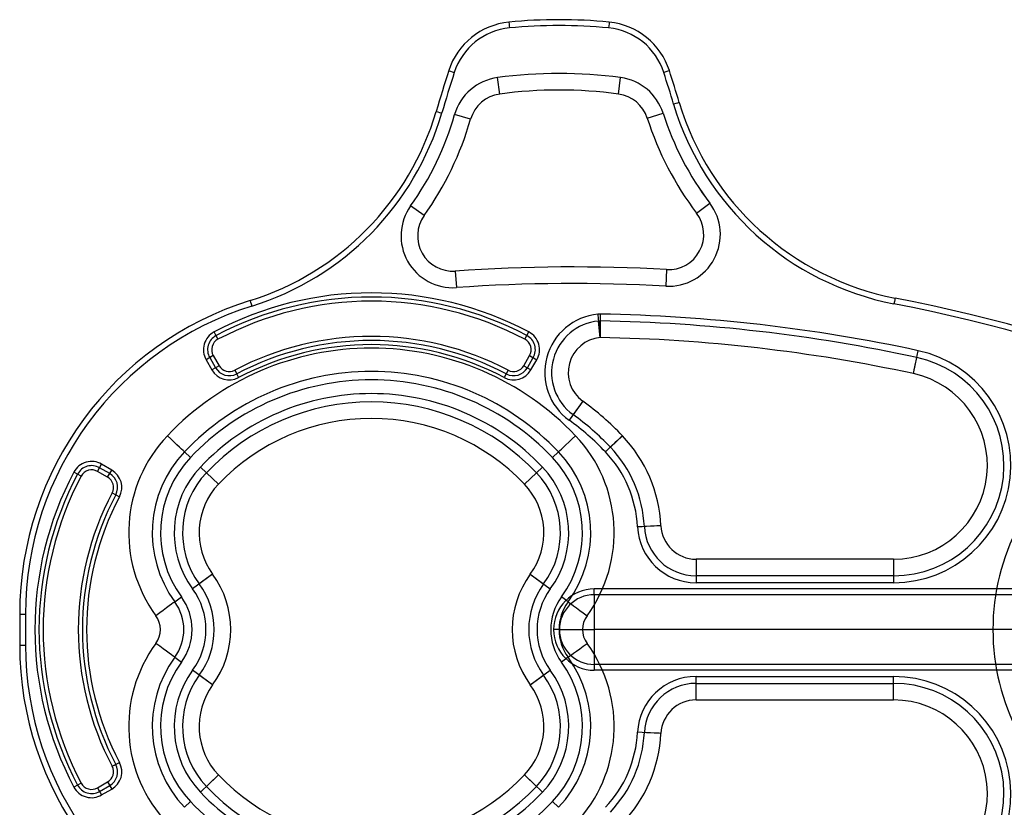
# Model space of a CAD drawing. Extents: x -3.8 to 12, y -6.5 to 6.5.
# Tile 2 of 3: x -3.8 to 6.7, y -1.9 to 6.5. Entities that reach past the tile are written whole.
import ezdxf

# ---------------------------------------------------------------- set-up
doc = ezdxf.new("R2010")
doc.units = 0

msp = doc.modelspace()

# ---------------------------------------------------------------- linework, layer by layer
at = {"layer": '1 SOLID MODEL EXTRACT', "color": 2, "linetype": 'CONTINUOUS'}
for p, q in [((1.464943, 6.473912, -0.5625), (1.464943, 6.473912, -1.1875)), ((2.534576, 6.473959, -0.5625), (2.534576, 6.473959, -1.1875)), ((0.824009, 5.957366, -0.5625), (0.824009, 5.957366, -1.1875)), ((1.366843, 5.707612, -1.073223), (1.34328, 5.882811, -1.25)), ((1.366843, 5.707612, -0.676777), (1.34328, 5.882811, -0.5)), ((2.633088, 5.707622, -1.073223), (2.656649, 5.882821, -1.25)), ((2.633088, 5.707622, -0.676777), (2.656649, 5.882821, -0.5)), ((3.175768, 5.956808, -0.5625), (3.175768, 5.956808, -1.1875)), ((1.366843, 5.707612, -0.676777), (1.366843, 5.707612, -1.073223)), ((2.633088, 5.707622, -0.676777), (2.633088, 5.707622, -1.073223)), ((3.281107, 5.617274, -0.5625), (3.281107, 5.617274, -1.1875)), ((0.690237, 5.523266, -0.5625), (0.690237, 5.523266, -1.1875)), ((1.056382, 5.439413, -1.073223), (0.886466, 5.488182, -1.25)), ((1.056382, 5.439413, -0.676777), (0.886466, 5.488182, -0.5)), ((2.940298, 5.450158, -1.073223), (3.10868, 5.503988, -1.25)), ((2.940298, 5.450158, -0.676777), (3.10868, 5.503988, -0.5)), ((1.056382, 5.439413, -0.676777), (1.056382, 5.439413, -1.073223)), ((2.940298, 5.450158, -0.676777), (2.940298, 5.450158, -1.073223)), ((0.561659, 4.412963, -1.073223), (0.417656, 4.515496, -1.25)), ((0.561659, 4.412963, -0.676777), (0.417656, 4.515496, -0.5)), ((3.466368, 4.437829, -1.073223), (3.607194, 4.544683, -1.25)), ((3.466368, 4.437829, -0.676777), (3.607194, 4.544683, -0.5)), ((0.561659, 4.412963, -0.676777), (0.561659, 4.412963, -1.073223)), ((3.466368, 4.437829, -0.676777), (3.466368, 4.437829, -1.073223)), ((0.893166, 3.821363, -1.073223), (0.905436, 3.645013, -1.25)), ((0.893166, 3.821363, -0.676777), (0.905436, 3.645013, -0.5)), ((0.893166, 3.821363, -0.676777), (0.893166, 3.821363, -1.073223)), ((3.146708, 3.836741, -1.073223), (3.136846, 3.66024, -1.25)), ((3.146708, 3.836741, -0.676777), (3.136846, 3.66024, -0.5)), ((3.146708, 3.836741, -0.676777), (3.146708, 3.836741, -1.073223)), ((-1.293346, 3.506899, -0.5625), (-1.293346, 3.506899, -1.1875)), ((5.581805, 3.533145, -0.5625), (5.581805, 3.533145, -1.1875)), ((2.420332, 3.28826, -0.5), (2.439918, 3.289013, -0.5)), ((2.436902, 3.112262, -0.676777), (2.420332, 3.28826, -0.5)), ((2.439918, 3.289013, -0.5), (2.436902, 3.112262, -0.676777)), ((-1.636537, 3.093824, -1.161612), (-1.677866, 3.171955, -1.25)), ((1.636537, 3.093824, -1.161612), (1.677866, 3.171955, -1.25)), ((-1.636537, 3.093824, -0.544194), (-1.657201, 3.13289, -0.5)), ((-1.636537, 3.093824, -0.544194), (-1.636537, 3.093824, -1.161612)), ((1.636537, 3.093824, -0.544194), (1.657201, 3.13289, -0.5)), ((1.636537, 3.093824, -0.544194), (1.636537, 3.093824, -1.161612)), ((2.436902, 3.112262, -0.676777), (2.436902, 3.112262, -1)), ((-1.686342, 2.92083, -1.161612), (-1.762889, 2.876636, -1.25)), ((-1.762889, 2.876636, -1.25), (-1.700344, 2.768306, -1.25)), ((-1.686342, 2.92083, -0.544194), (-1.724615, 2.898733, -0.5)), ((-1.724615, 2.898733, -0.5), (-1.662071, 2.790403, -0.5)), ((-1.686342, 2.92083, -1.161612), (-1.623798, 2.8125, -1.161612)), ((-1.686342, 2.92083, -0.544194), (-1.623798, 2.8125, -0.544194)), ((-1.686342, 2.92083, -0.544194), (-1.686342, 2.92083, -1.161612)), ((1.623798, 2.8125, -1.161612), (1.686342, 2.92083, -1.161612)), ((1.623798, 2.8125, -0.544194), (1.686342, 2.92083, -0.544194)), ((1.662071, 2.790403, -0.5), (1.724615, 2.898733, -0.5)), ((1.686342, 2.92083, -1.161612), (1.762889, 2.876636, -1.25)), ((1.686342, 2.92083, -0.544194), (1.724615, 2.898733, -0.5)), ((1.686342, 2.92083, -0.544194), (1.686342, 2.92083, -1.161612)), ((1.700344, 2.768306, -1.25), (1.762889, 2.876636, -1.25)), ((5.776972, 2.727552, -0.676777), (5.814217, 2.900361, -0.5)), ((-1.623798, 2.8125, -1.161612), (-1.700344, 2.768306, -1.25)), ((-1.623798, 2.8125, -0.544194), (-1.662071, 2.790403, -0.5)), ((-1.623798, 2.8125, -0.544194), (-1.623798, 2.8125, -1.161612)), ((-1.457254, 2.764423, -1.161612), (-1.416037, 2.686233, -1.25)), ((-1.457254, 2.764423, -0.544194), (-1.436646, 2.725328, -0.5)), ((-1.457254, 2.764423, -0.544194), (-1.457254, 2.764423, -1.161612)), ((1.457254, 2.764423, -1.161612), (1.416037, 2.686233, -1.25)), ((1.457254, 2.764423, -0.544194), (1.436646, 2.725328, -0.5)), ((1.457254, 2.764423, -0.544194), (1.457254, 2.764423, -1.161612)), ((1.623798, 2.8125, -1.161612), (1.700344, 2.768306, -1.25)), ((1.623798, 2.8125, -0.544194), (1.662071, 2.790403, -0.5)), ((1.623798, 2.8125, -0.544194), (1.623798, 2.8125, -1.161612)), ((5.776972, 2.727552, -0.676777), (5.776972, 2.727552, -1)), ((2.252934, 2.434589, -0.676777), (2.149641, 2.29113, -0.5)), ((2.252934, 2.434589, -0.676777), (2.252934, 2.434589, -1)), ((2.675, 2.066247, -0.676777), (2.546837, 1.944492, -0.5)), ((2.675, 2.066247, -0.676777), (2.675, 2.066247, -1)), ((-1.99375, 1.894059, -0.088388), (-1.929668, 1.833182)), ((-1.99375, 1.894059, -0.25), (-1.99375, 1.894059, -0.088388)), ((1.99375, 1.894059, -0.088388), (1.929668, 1.833182)), ((1.99375, 1.894059, -0.25), (1.99375, 1.894059, -0.088388)), ((-2.92083, 1.686342, -1.161612), (-2.876636, 1.762889, -1.25)), ((-2.92083, 1.686342, -0.544194), (-2.898733, 1.724615, -0.5)), ((-2.8125, 1.623798, -1.161612), (-2.92083, 1.686342, -1.161612)), ((-2.8125, 1.623798, -0.544194), (-2.92083, 1.686342, -0.544194)), ((-2.92083, 1.686342, -0.544194), (-2.92083, 1.686342, -1.161612)), ((-2.790403, 1.662071, -0.5), (-2.898733, 1.724615, -0.5)), ((-2.768306, 1.700344, -1.25), (-2.876636, 1.762889, -1.25)), ((-2.8125, 1.623798, -1.161612), (-2.768306, 1.700344, -1.25)), ((-1.63125, 1.549685, -0.984835), (-1.823495, 1.732317, -1.25)), ((1.63125, 1.549685, -0.984835), (1.823495, 1.732317, -1.25)), ((-3.093824, 1.636537, -1.161612), (-3.171955, 1.677866, -1.25)), ((-3.093824, 1.636537, -0.544194), (-3.13289, 1.657201, -0.5)), ((-3.093824, 1.636537, -0.544194), (-3.093824, 1.636537, -1.161612)), ((-2.8125, 1.623798, -0.544194), (-2.790403, 1.662071, -0.5)), ((-2.8125, 1.623798, -0.544194), (-2.8125, 1.623798, -1.161612)), ((-1.63125, 1.549685, -0.176777), (-1.759413, 1.67144)), ((1.63125, 1.549685, -0.176777), (1.759413, 1.67144)), ((-1.63125, 1.549685, -0.5), (-1.63125, 1.549685, -0.984835)), ((-1.63125, 1.549685, -0.5), (-1.63125, 1.549685, -0.176777)), ((1.63125, 1.549685, -0.5), (1.63125, 1.549685, -0.984835)), ((1.63125, 1.549685, -0.5), (1.63125, 1.549685, -0.176777)), ((-2.764423, 1.457254, -1.161612), (-2.686233, 1.416037, -1.25)), ((-2.764423, 1.457254, -0.544194), (-2.725328, 1.436646, -0.5)), ((-2.764423, 1.457254, -0.544194), (-2.764423, 1.457254, -1.161612)), ((3.085698, 1.106625, -0.676777), (2.909134, 1.097962, -0.5)), ((3.085698, 1.106625, -0.676777), (3.085698, 1.106625, -1)), ((5.566279, 0.75, -1), (3.460248, 0.75, -1)), ((3.460248, 0.75, -0.676777), (3.460248, 0.573223, -0.5)), ((3.460248, 0.75, -0.676777), (3.460248, 0.75, -1)), ((5.566279, 0.75, -0.676777), (3.460248, 0.75, -0.676777)), ((5.566279, 0.75, -0.676777), (5.566279, 0.573223, -0.5)), ((5.566279, 0.75, -0.676777), (5.566279, 0.75, -1)), ((-1.692857, 0.590356, -0.984835), (-1.906883, 0.433814, -1.25)), ((-1.692857, 0.590356, -0.176777), (-1.835541, 0.485995)), ((-1.692857, 0.590356, -0.5), (-1.692857, 0.590356, -0.984835)), ((-1.692857, 0.590356, -0.5), (-1.692857, 0.590356, -0.176777)), ((1.692857, 0.590356, -0.984835), (1.906883, 0.433814, -1.25)), ((1.692857, 0.590356, -0.5), (1.692857, 0.590356, -0.984835)), ((1.692857, 0.590356, -0.176777), (1.835541, 0.485995)), ((1.692857, 0.590356, -0.5), (1.692857, 0.590356, -0.176777)), ((5.566279, 0.573223, -0.5), (3.460248, 0.573223, -0.5)), ((7, 0.433013, -1.25), (2.375, 0.433013, -1.25)), ((5.566279, 0.5, -1.25), (3.460248, 0.5, -1.25)), ((-2.096429, 0.295178, -0.088388), (-2.025087, 0.347359)), ((2.096429, 0.295178, -0.088388), (2.025087, 0.347359)), ((7, 0.371154, -1.196429), (2.375, 0.371154, -1.196429)), ((-2.096429, 0.295178, -0.25), (-2.096429, 0.295178, -0.088388)), ((2.096429, 0.295178, -0.25), (2.096429, 0.295178, -0.088388)), ((-3.75, 0.166026, -1.1875), (-3.75, -0.166026, -1.1875)), ((-3.75, 0.166026, -0.5625), (-3.75, -0.166026, -0.5625)), ((-3.75, 0.166026, -0.5625), (-3.75, 0.166026, -1.1875)), ((-3.6875, 0.166026, -1.25), (-3.6875, -0.166026, -1.25)), ((-3.6875, 0.166026, -0.5), (-3.6875, -0.166026, -0.5)), ((7, 0, -0.875), (2.375, 0, -0.875)), ((-3.75, -0.166026, -0.5625), (-3.75, -0.166026, -1.1875)), ((-2.096429, -0.295178, -0.088388), (-2.025087, -0.347359)), ((-2.096429, -0.295178, -0.25), (-2.096429, -0.295178, -0.088388)), ((2.096429, -0.295178, -0.088388), (2.025087, -0.347359)), ((2.096429, -0.295178, -0.25), (2.096429, -0.295178, -0.088388)), ((7, -0.371154, -1.196429), (2.375, -0.371154, -1.196429)), ((-1.692857, -0.590356, -0.984835), (-1.906883, -0.433814, -1.25)), ((-1.692857, -0.590356, -0.176777), (-1.835541, -0.485995)), ((1.692857, -0.590356, -0.984835), (1.906883, -0.433814, -1.25)), ((1.692857, -0.590356, -0.176777), (1.835541, -0.485995)), ((7, -0.433013, -1.25), (2.375, -0.433013, -1.25)), ((3.460248, -0.5, -1.25), (5.566279, -0.5, -1.25)), ((-1.692857, -0.590356, -0.5), (-1.692857, -0.590356, -0.984835)), ((-1.692857, -0.590356, -0.5), (-1.692857, -0.590356, -0.176777)), ((1.692857, -0.590356, -0.5), (1.692857, -0.590356, -0.984835)), ((1.692857, -0.590356, -0.5), (1.692857, -0.590356, -0.176777)), ((3.460248, -0.75, -0.676777), (3.460248, -0.573223, -0.5)), ((3.460248, -0.573223, -0.5), (5.566279, -0.573223, -0.5)), ((5.566279, -0.75, -0.676777), (5.566279, -0.573223, -0.5)), ((3.460248, -0.75, -1), (5.566279, -0.75, -1)), ((3.460248, -0.75, -0.676777), (3.460248, -0.75, -1)), ((3.460248, -0.75, -0.676777), (5.566279, -0.75, -0.676777)), ((5.566279, -0.75, -0.676777), (5.566279, -0.75, -1)), ((3.085698, -1.106625, -0.676777), (2.909134, -1.097962, -0.5)), ((3.085698, -1.106625, -0.676777), (3.085698, -1.106625, -1)), ((-2.764423, -1.457254, -1.161612), (-2.686233, -1.416037, -1.25)), ((-2.764423, -1.457254, -0.544194), (-2.725328, -1.436646, -0.5)), ((-2.764423, -1.457254, -0.544194), (-2.764423, -1.457254, -1.161612)), ((-1.63125, -1.549685, -0.984835), (-1.823495, -1.732317, -1.25)), ((-1.63125, -1.549685, -0.176777), (-1.759413, -1.67144)), ((-1.63125, -1.549685, -0.5), (-1.63125, -1.549685, -0.984835)), ((-1.63125, -1.549685, -0.5), (-1.63125, -1.549685, -0.176777)), ((1.63125, -1.549685, -0.984835), (1.823495, -1.732317, -1.25)), ((1.63125, -1.549685, -0.5), (1.63125, -1.549685, -0.984835)), ((1.63125, -1.549685, -0.176777), (1.759413, -1.67144)), ((1.63125, -1.549685, -0.5), (1.63125, -1.549685, -0.176777)), ((-3.093824, -1.636537, -1.161612), (-3.171955, -1.677866, -1.25)), ((-3.093824, -1.636537, -0.544194), (-3.13289, -1.657201, -0.5)), ((-3.093824, -1.636537, -0.544194), (-3.093824, -1.636537, -1.161612)), ((-2.92083, -1.686342, -1.161612), (-2.8125, -1.623798, -1.161612)), ((-2.92083, -1.686342, -0.544194), (-2.8125, -1.623798, -0.544194)), ((-2.898733, -1.724615, -0.5), (-2.790403, -1.662071, -0.5)), ((-2.8125, -1.623798, -1.161612), (-2.768306, -1.700344, -1.25)), ((-2.8125, -1.623798, -0.544194), (-2.790403, -1.662071, -0.5)), ((-2.8125, -1.623798, -0.544194), (-2.8125, -1.623798, -1.161612)), ((-2.92083, -1.686342, -1.161612), (-2.876636, -1.762889, -1.25)), ((-2.92083, -1.686342, -0.544194), (-2.898733, -1.724615, -0.5)), ((-2.92083, -1.686342, -0.544194), (-2.92083, -1.686342, -1.161612)), ((-2.876636, -1.762889, -1.25), (-2.768306, -1.700344, -1.25)), ((-1.99375, -1.894059, -0.088388), (-1.929668, -1.833182)), ((1.99375, -1.894059, -0.088388), (1.929668, -1.833182)), ((-1.99375, -1.894059, -0.25), (-1.99375, -1.894059, -0.088388)), ((1.99375, -1.894059, -0.25), (1.99375, -1.894059, -0.088388))]:
    msp.add_line(p, q, dxfattribs=at)
for centre, radius, start, end in [((1.537905, 5.72747, -1.1875), 0.75, 95.58274, 162.149814), ((1.537905, 5.72747, -0.5625), 0.75, 95.58274, 162.149814), ((1.537905, 5.72747, -1.25), 0.6875, 95.58274, 162.149814), ((1.537905, 5.72747, -0.5), 0.6875, 95.58274, 162.149814), ((2, 1, -1.1875), 5.5, 84.422299, 95.58274), ((2, 1, -0.5625), 5.5, 84.422299, 95.58274), ((2, 1, -1.25), 5.4375, 84.422299, 95.58274), ((2, 1, -0.5), 5.4375, 84.422299, 95.58274), ((2.461679, 5.72751, -1.25), 0.6875, 17.802076, 84.422299), ((2.461679, 5.72751, -0.5), 0.6875, 17.802076, 84.422299), ((2.461679, 5.72751, -1.1875), 0.75, 17.802076, 84.422299), ((2.461679, 5.72751, -0.5625), 0.75, 17.802076, 84.422299), ((17.957512, 0.439841, -1.1875), 18, 162.149814, 163.595757), ((17.957512, 0.439841, -0.5625), 18, 162.149814, 163.595757), ((17.957512, 0.439841, -1.25), 17.9375, 162.149814, 163.595757), ((17.957512, 0.439841, -0.5), 17.9375, 162.149814, 163.595757), ((1.416866, 5.335937, -1.25), 0.551818, 97.663541, 163.984507), ((1.416865, 5.335937, -0.5), 0.551817, 97.663476, 163.984517), ((2.000054, 0.999275, -1.25), 4.927502, 82.342483, 97.659605), ((1.999987, 0.999943, -0.5), 4.926831, 82.340674, 97.659865), ((2.583086, 5.335907, -1.25), 0.551839, 17.733841, 82.339386), ((2.583085, 5.335904, -0.5), 0.551842, 17.734107, 82.339325), ((-13.962362, 0.453671, -1.25), 17.9375, 16.670469, 17.802076), ((-13.962362, 0.453671, -0.5), 17.9375, 16.670469, 17.802076), ((-13.962362, 0.453671, -1.1875), 18, 16.670469, 17.802076), ((-13.962362, 0.453671, -0.5625), 18, 16.670469, 17.802076), ((1.416854, 5.335944, -1.073223), 0.375027, 97.663487, 163.984516), ((1.416854, 5.335944, -0.676776), 0.375027, 97.663487, 163.984516), ((2.000039, 0.999431, -0.676539), 4.75057, 82.342119, 97.659656), ((2.000039, 0.999431, -1.073268), 4.750569, 82.342118, 97.659656), ((2.583092, 5.335925, -1.073223), 0.375044, 17.734062, 82.33933), ((2.583092, 5.335925, -0.676777), 0.375044, 17.734061, 82.339331), ((6.155018, 6.477874, -1.25), 3.0625, 196.670469, 258.984703), ((6.155018, 6.477874, -0.5), 3.0625, 196.670469, 258.984703), ((6.155018, 6.477874, -1.1875), 3, 196.670469, 258.984703), ((6.155018, 6.477874, -0.5625), 3, 196.670469, 258.984703), ((-2.187642, 6.370504, -1.1875), 3, 287.343448, 343.595757), ((-2.187642, 6.370504, -0.5625), 3, 287.343448, 343.595757), ((-2.187642, 6.370504, -1.25), 3.0625, 287.343448, 343.595757), ((-2.187642, 6.370504, -0.5), 3.0625, 287.343448, 343.595757), ((-2.187667, 6.370511, -0.5), 3.198247, 324.548763, 343.985612), ((-2.187623, 6.370483, -1.25), 3.198196, 324.54871, 343.98587), ((6.154849, 6.47782, -1.25), 3.198046, 197.728598, 217.190895), ((6.154947, 6.477857, -0.5), 3.198151, 197.728688, 217.190353), ((-2.187584, 6.370457, -1.073234), 3.374926, 324.548683, 343.9861), ((-2.187584, 6.370457, -0.676773), 3.374926, 324.548683, 343.9861), ((6.154946, 6.477855, -1.073223), 3.374926, 197.728669, 217.190324), ((6.154946, 6.477855, -0.676765), 3.374926, 197.728669, 217.190324), ((0.86714, 4.195459, -1.25), 0.551777, 144.54883, 273.979761), ((0.86714, 4.19546, -0.5), 0.551777, 144.548852, 273.979753), ((3.167625, 4.211159, -1.25), 0.551779, 266.802287, 397.189518), ((3.167624, 4.211158, -0.5), 0.55178, 266.802445, 397.189467), ((0.867139, 4.195459, -1.073223), 0.375, 144.54884, 273.979758), ((0.867139, 4.195459, -0.676777), 0.375, 144.54884, 273.979758), ((3.167626, 4.211158, -1.073223), 0.375002, 266.802357, 397.189491), ((3.167626, 4.211158, -0.676777), 0.375002, 266.802357, 397.189491), ((2.142365, -14.139552, -1.072697), 18.004328, 86.802186, 93.978572), ((2.142365, -14.139552, -0.676777), 18.004328, 86.802186, 93.978572), ((2.142305, -14.141155, -0.5), 17.829155, 86.802281, 93.978005), ((2.142373, -14.139361, -1.25), 17.82736, 86.802178, 93.978623), ((0.000002, -0.000001, -1.25), 3.588388, 62.122588, 117.87747), ((-0.25, 0.166026, -1.1875), 3.5, 107.343448, 180), ((-0.25, 0.166026, -0.5625), 3.5, 107.343448, 180), ((-0.000007, -0.000024, -0.5), 3.544219, 62.122638, 117.877173), ((-0.000007, -0.000027, -0.544194), 3.500027, 62.122649, 117.877139), ((-0.000003, -0.000016, -1.16164), 3.500016, 62.122626, 117.877277), ((2.142525, -14.135226, -1.25), 17.9375, 58.131633, 78.984703), ((2.142525, -14.135226, -0.5), 17.9375, 58.131633, 78.984703), ((2.142525, -14.135226, -1.1875), 18, 58.131633, 78.984703), ((2.142525, -14.135226, -0.5625), 18, 58.131633, 78.984703), ((-0.25, 0.166026, -1.25), 3.4375, 107.343448, 180), ((-0.25, 0.166026, -0.5), 3.4375, 107.343448, 180), ((2.47205, 2.738913, -1.25), 0.625, 95.378222, 234.245656), ((2.436902, 3.112262, -1.25), 0.25, 89.022184, 95.378222), ((2.142525, -14.135226, -1.25), 17.5, 77.837061, 89.022184), ((2.472069, 2.738925, -0.5), 0.551798, 95.380311, 234.244813), ((2.142547, -14.134428, -0.5), 17.425979, 77.836579, 89.022211), ((-1.578089, 2.98333, -1.25), 0.213388, 117.877451, 210.000006), ((1.578089, 2.98333, -1.25), 0.213388, 329.999999, 422.122579), ((-1.578082, 2.983323, -0.5), 0.169204, 117.878391, 209.996689), ((-1.578084, 2.983325, -0.544194), 0.125007, 117.878357, 209.996829), ((-1.578089, 2.98333, -1.161612), 0.125, 117.877449, 210.000016), ((0.000007, -0.000031, -0.544194), 3.125031, 62.204609, 117.795625), ((0.000014, -0.000045, -1.161597), 3.125046, 62.204833, 117.795612), ((0.000009, -0.000035, -0.5), 3.080841, 62.204684, 117.795615), ((1.578089, 2.98333, -1.161612), 0.125, 330, 422.122568), ((1.578082, 2.983332, -0.544194), 0.125007, 330.000908, 422.119379), ((1.57808, 2.983333, -0.5), 0.169203, 330.000889, 422.119469), ((2.472063, 2.738921, -0.676777), 0.375015, 95.380352, 234.244796), ((2.47205, 2.738913, -1), 0.375, 95.378222, 234.245656), ((2.142525, -14.135226, -1), 17.25, 77.837061, 89.022184), ((2.142513, -14.135201, -0.676814), 17.249975, 77.837003, 89.022142), ((0, 0, -0.5), 3, 43.531152, 136.468848), ((0.000009, -0.000032, -1.25), 3.036644, 62.20465, 117.79564), ((5.566279, 1.75, -1.25), 1.25, 270, 437.837061), ((5.566279, 1.75, -0.5), 1.176777, 270, 437.837061), ((-0.000011, -0.000023, -0.088388), 2.750024, 43.531338, 136.468343), ((0, 0, -0.25), 2.75, 43.531152, 136.468848), ((-1.515547, 2.874999, -1.25), 0.213385, 210.000021, 297.796545), ((-1.515543, 2.875002, -0.5), 0.169196, 210.000476, 297.795064), ((-1.515544, 2.875002, -0.544194), 0.125002, 210.000485, 297.795014), ((-1.515546, 2.874999, -1.161612), 0.124999, 210.000037, 297.796451), ((1.515543, 2.874998, -1.25), 0.213386, 242.20428, 330.000608), ((1.515544, 2.875003, -0.5), 0.169197, 242.204724, 329.999187), ((1.515544, 2.874999, -1.161612), 0.124999, 242.204265, 330.000679), ((1.515544, 2.875002, -0.544194), 0.125002, 242.204713, 329.999242), ((-0.000011, -0.000023), 2.661635, 43.531344, 136.468326), ((5.566279, 1.75, -1), 1, 270, 437.837061), ((5.566279, 1.75, -0.676777), 1, 270, 437.837061), ((0, -0.000001, -1.25), 2.515166, 43.531166, 136.468826), ((0.000007, -0.000011), 2.42679, 43.531463, 136.468767), ((0.5, 0, -1), 3, 43.531152, 54.245656), ((0.497885, -0.00214, -0.676764), 3.003007, 43.532955, 54.23676), ((0.000007, -0.000011, -0.176777), 2.250012, 43.531464, 136.468767), ((0, 0, -0.5), 2.25, 43.531152, 136.468848), ((0, -0.000002, -0.984835), 2.250001, 43.531188, 136.46882), ((0.5, 0, -1.25), 2.75, 43.531152, 54.245656), ((0.498012, -0.002011, -0.5), 2.82605, 43.53294, 54.236759), ((-1.0875, 1.033123, -0.5), 1.5, 136.468848, 216.182287), ((1.0875, 1.033123, -0.5), 1.5, 323.817713, 403.531152), ((1.5875, 1.033123, -1), 1.5, 2.80867, 43.531152), ((1.58744, 1.033112, -0.676777), 1.500061, 2.808989, 43.529885), ((-1.0875, 1.033123, -0.25), 1.25, 136.468848, 216.182287), ((-1.087501, 1.033126, -0.088388), 1.249997, 136.468908, 216.182433), ((1.087502, 1.03312, -0.088388), 1.249997, 323.817773, 403.531298), ((1.0875, 1.033123, -0.25), 1.25, 323.817713, 403.531152), ((1.5875, 1.033123, -1.25), 1.25, 2.80867, 43.531152), ((1.587443, 1.033113, -0.5), 1.32328, 2.809008, 43.529795), ((9, 0, -0.5), 2.375, 124.674448, 235.325552), ((-2.98333, 1.578089, -1.25), 0.213388, 59.999999, 152.122575), ((-1.087502, 1.033127), 1.161608, 136.468903, 216.182466), ((1.0875, 1.033121), 1.16161, 323.817785, 403.531231), ((-2.983333, 1.57808, -0.5), 0.169203, 60.000911, 152.119387), ((-2.983332, 1.578082, -0.544194), 0.125007, 60.000908, 152.11938), ((-2.98333, 1.578089, -1.161612), 0.125, 60, 152.122568), ((-2.874998, 1.515543, -1.25), 0.213386, 332.204273, 420.000666), ((-1.087453, 1.033144, -1.25), 1.015216, 136.47155, 216.18166), ((1.087453, 1.033095, -1.25), 1.015218, 323.820559, 403.530498), ((-0.000014, 0.000008, -1.25), 3.588372, 152.122558, 207.877663), ((0.000047, -0.000015, -0.5), 3.544243, 152.122697, 207.876881), ((0.000016, -0.000003, -1.161641), 3.500016, 152.122626, 207.877276), ((0.000027, -0.000007, -0.544194), 3.500027, 152.122649, 207.877139), ((-2.874999, 1.515544, -1.161612), 0.124999, 332.204265, 420.000679), ((-2.875002, 1.515544, -0.544194), 0.125002, 332.204713, 419.999242), ((-2.875003, 1.515544, -0.5), 0.169197, 332.20474, 419.999092), ((-1.087496, 1.033121), 0.926778, 136.468879, 216.182018), ((1.087497, 1.033126), 0.926777, 323.817693, 403.530895), ((-1.087464, 1.033139, -0.984835), 0.750038, 136.471621, 216.181647), ((-1.0875, 1.033123, -0.5), 0.75, 136.468848, 216.182287), ((-1.087497, 1.033121, -0.176777), 0.750001, 136.468909, 216.182015), ((1.087466, 1.033103, -0.984835), 0.750038, 323.820486, 403.530512), ((1.087496, 1.033125, -0.176777), 0.750001, 323.817774, 403.53088), ((1.0875, 1.033123, -0.5), 0.75, 323.817713, 403.531152), ((0.000062, 0.000021, -1.16161), 3.125065, 152.205099, 207.795587), ((0.000031, 0.000007, -0.544196), 3.125031, 152.204609, 207.795625), ((0.000028, 0.000006, -0.5), 3.080834, 152.204576, 207.795632), ((0.000059, 0.00002, -1.25), 3.036673, 152.205084, 207.795589), ((3.460248, 1.125, -1.25), 0.625, 182.80867, 270), ((3.46025, 1.124996, -0.5), 0.551773, 182.808238, 269.999793), ((3.460248, 1.125, -1), 0.375, 182.80867, 270), ((3.460249, 1.124997, -0.676777), 0.374997, 182.808186, 269.999793), ((-2.500036, 0.000016, -0.984835), 1.000039, 323.818178, 396.180312), ((-2.500006, 0.000001, -0.176777), 1.000006, 323.817858, 396.182017), ((-2.5, 0, -0.5), 1, 323.817713, 396.182287), ((2.500036, -0.000016, -0.984835), 1.000039, 143.818178, 216.180312), ((2.500006, -0.000001, -0.176777), 1.000006, 143.817859, 216.182017), ((2.5, 0, -0.5), 1, 143.817713, 216.182287), ((-2.500028, 0.000013, -1.25), 0.734865, 323.818203, 396.180188), ((-2.500005, 0.000001), 0.823228, 323.817853, 396.18205), ((2.500005, -0.000001), 0.823228, 143.817857, 216.182038), ((2.500027, -0.000012, -1.25), 0.734864, 143.818184, 216.18025), ((2.375003, -0.000009, -1.25), 0.433022, 90.000429, 179.998785), ((-2.499998, 0.000002), 0.588385, 323.817427, 396.182279), ((2.499997, -0.000002), 0.588385, 143.817398, 216.182282), ((2.375003, -0.000008, -1.196429), 0.371162, 90.000429, 179.998785), ((-2.499998, 0.000002, -0.088388), 0.499997, 323.817432, 396.182278), ((-2.5, 0, -0.25), 0.5, 323.817713, 396.182287), ((2.5, 0, -0.25), 0.5, 143.817713, 216.182287), ((2.499998, -0.000002, -0.088388), 0.499997, 143.817432, 216.182278), ((-2.5, 0, -0.5), 0.25, 323.817713, 396.182287), ((2.5, 0, -0.5), 0.25, 143.817713, 216.182287), ((2.375008, 0.000003, -1.196429), 0.371162, 180.000429, 269.998785), ((2.375009, 0.000003, -1.25), 0.433022, 180.000429, 269.998785), ((-0.25, -0.166026, -1.1875), 3.5, 180, 252.656552), ((-0.25, -0.166026, -0.5625), 3.5, 180, 252.656552), ((-0.25, -0.166026, -1.25), 3.4375, 180, 252.656552), ((-0.25, -0.166026, -0.5), 3.4375, 180, 252.656552), ((-1.0875, -1.033123, -0.5), 1.5, 143.817713, 223.531152), ((1.0875, -1.033123, -0.5), 1.5, 316.468848, 396.182287), ((-1.0875, -1.033123, -0.25), 1.25, 143.817713, 223.531152), ((-1.087502, -1.03312, -0.088388), 1.249997, 143.817773, 223.531298), ((1.0875, -1.033123, -0.25), 1.25, 316.468848, 396.182287), ((1.087501, -1.033126, -0.088388), 1.249997, 316.468908, 396.182433), ((-1.087501, -1.033121), 1.16161, 143.817778, 223.531265), ((1.087502, -1.033127), 1.161608, 316.468901, 396.182479), ((-1.087454, -1.033095, -1.25), 1.015217, 143.820508, 223.530513), ((-1.087496, -1.033125), 0.926778, 143.817762, 223.530883), ((1.087496, -1.033121), 0.926779, 316.468923, 396.182014), ((1.087452, -1.033144, -1.25), 1.015216, 316.471576, 396.181656), ((3.460248, -1.125, -1.25), 0.625, 90, 177.19133), ((5.566279, -1.75, -1.25), 1.25, 282.162939, 450), ((-1.087466, -1.033103, -0.984835), 0.750038, 143.820486, 223.530512), ((-1.0875, -1.033123, -0.5), 0.75, 143.817713, 223.531152), ((-1.087496, -1.033125, -0.176777), 0.750001, 143.817774, 223.53088), ((1.087497, -1.033121, -0.176777), 0.750001, 316.468909, 396.182015), ((1.0875, -1.033123, -0.5), 0.75, 316.468848, 396.182287), ((1.087464, -1.033139, -0.984835), 0.750038, 316.471621, 396.181647), ((3.460241, -1.125001, -0.5), 0.55177, 89.999332, 177.191169), ((5.566279, -1.75, -0.5), 1.176777, 282.162939, 450), ((3.460248, -1.125, -1), 0.375, 90, 177.19133), ((3.460244, -1.125001, -0.676777), 0.374997, 89.999517, 177.191123), ((5.566279, -1.75, -1), 1, 282.162939, 450), ((5.566279, -1.75, -0.676777), 1, 282.162939, 450), ((1.5875, -1.033123, -1.25), 1.25, 316.468848, 357.19133), ((1.587468, -1.033101, -0.5), 1.323262, 316.469099, 357.190435), ((1.5875, -1.033123, -1), 1.5, 316.468848, 357.19133), ((1.58745, -1.033088, -0.676777), 1.500061, 316.469167, 357.190063), ((2.142525, 14.135226, -1.25), 17.9375, 281.015297, 301.868367), ((2.142525, 14.135226, -0.5), 17.9375, 281.015297, 301.868367), ((2.142525, 14.135226, -1.1875), 18, 281.015297, 301.868367), ((2.142525, 14.135226, -0.5625), 18, 281.015297, 301.868367), ((-2.875002, -1.515544, -0.544194), 0.125002, 300.000485, 387.795014), ((-2.874999, -1.515546, -1.161612), 0.124999, 300.000037, 387.796451), ((-2.875002, -1.515543, -0.5), 0.169196, 300.000479, 387.795045), ((-2.874999, -1.515546, -1.25), 0.213386, 300.00005, 387.796377), ((-0.000007, 0.000011, -0.176777), 2.250012, 223.531464, 316.468767), ((-0.000003, 0.000005, -0.984835), 2.250006, 223.531306, 316.46881), ((0, 0, -0.5), 2.25, 223.531152, 316.468848), ((-2.98333, -1.578089, -1.25), 0.213388, 207.877451, 300.000006), ((-2.983324, -1.578082, -0.5), 0.169203, 207.878347, 299.996874), ((-2.98333, -1.578089, -1.161612), 0.125, 207.877449, 300.000016), ((-2.983325, -1.578084, -0.544194), 0.125007, 207.878357, 299.996828), ((-0.000007, 0.000011), 2.42679, 223.531462, 316.468766), ((-0.000003, 0.000005, -1.25), 2.515171, 223.531288, 316.468814), ((0.000012, 0.000024), 2.661637, 223.531348, 316.46829)]:
    msp.add_arc(centre, radius, start, end, dxfattribs=at)
at = {"layer": '1 SOLID MODEL EXTRACT', "color": 2, "linetype": 'CONTINUOUS', "extrusion": (-0.995257, -0.097283, 0)}
msp.add_arc((-6.238191, -1.1875, -2.087797), 0.0625, 180, 270, dxfattribs=at)
at = {"layer": '1 SOLID MODEL EXTRACT', "color": 2, "linetype": 'CONTINUOUS', "extrusion": (0.995257, 0.097283, 0)}
msp.add_arc((6.238191, -0.5625, 2.087797), 0.0625, 360, 450, dxfattribs=at)
at = {"layer": '1 SOLID MODEL EXTRACT', "color": 2, "linetype": 'CONTINUOUS', "extrusion": (-0.995265, 0.097196, 0)}
msp.add_arc((-6.627156, -1.1875, -1.893335), 0.0625, 180, 270, dxfattribs=at)
at = {"layer": '1 SOLID MODEL EXTRACT', "color": 2, "linetype": 'CONTINUOUS', "extrusion": (0.995265, -0.097196, 0)}
msp.add_arc((6.627156, -0.5625, 1.893335), 0.0625, 360, 450, dxfattribs=at)
at = {"layer": '1 SOLID MODEL EXTRACT', "color": 2, "linetype": 'CONTINUOUS', "extrusion": (-0.306529, -0.951861, 0)}
msp.add_arc((-0.979264, -1.1875, -5.923169), 0.0625, 180, 270, dxfattribs=at)
at = {"layer": '1 SOLID MODEL EXTRACT', "color": 2, "linetype": 'CONTINUOUS', "extrusion": (0.306529, 0.951861, 0)}
msp.add_arc((0.979264, -0.5625, 5.923169), 0.0625, 360, 450, dxfattribs=at)
at = {"layer": '1 SOLID MODEL EXTRACT', "color": 2, "linetype": 'CONTINUOUS', "extrusion": (-0.30573, 0.952118, 0)}
msp.add_arc((-4.78238, -1.1875, 4.700659), 0.0625, 180, 270, dxfattribs=at)
at = {"layer": '1 SOLID MODEL EXTRACT', "color": 2, "linetype": 'CONTINUOUS', "extrusion": (0.30573, -0.952118, 0)}
msp.add_arc((4.78238, -0.5625, -4.700659), 0.0625, 0, 90, dxfattribs=at)
at = {"layer": '1 SOLID MODEL EXTRACT', "color": 2, "linetype": 'CONTINUOUS', "extrusion": (-0.286867, 0.95797, 0)}
msp.add_arc((-4.692113, -1.1875, 4.439942), 0.0625, 180, 270, dxfattribs=at)
at = {"layer": '1 SOLID MODEL EXTRACT', "color": 2, "linetype": 'CONTINUOUS', "extrusion": (0.286867, -0.95797, 0)}
msp.add_arc((4.692113, -0.5625, -4.439942), 0.0625, 0, 90, dxfattribs=at)
at = {"layer": '1 SOLID MODEL EXTRACT', "color": 2, "linetype": 'CONTINUOUS', "extrusion": (-0.282413, -0.959293, 0)}
msp.add_arc((-0.8352, -1.1875, -5.493363), 0.0625, 180, 270, dxfattribs=at)
at = {"layer": '1 SOLID MODEL EXTRACT', "color": 2, "linetype": 'CONTINUOUS', "extrusion": (0.282413, 0.959293, 0)}
msp.add_arc((0.8352, -0.5625, 5.493363), 0.0625, 360, 450, dxfattribs=at)
at = {"layer": '1 SOLID MODEL EXTRACT', "color": 2, "linetype": 'CONTINUOUS', "extrusion": (-0.954535, -0.298099, 0)}
msp.add_arc((-3.670503, -1.1875, 0.189142), 0.0625, 180, 270, dxfattribs=at)
at = {"layer": '1 SOLID MODEL EXTRACT', "color": 2, "linetype": 'CONTINUOUS', "extrusion": (0.954535, 0.298099, 0)}
msp.add_arc((3.670503, -0.5625, -0.189142), 0.0625, 360, 450, dxfattribs=at)
at = {"layer": '1 SOLID MODEL EXTRACT', "color": 2, "linetype": 'CONTINUOUS', "extrusion": (-0.981576, 0.191071, 0)}
msp.add_arc((-4.472073, -1.1875, -4.803885), 0.0625, 180, 270, dxfattribs=at)
at = {"layer": '1 SOLID MODEL EXTRACT', "color": 2, "linetype": 'CONTINUOUS', "extrusion": (0.981576, -0.191071, 0)}
msp.add_arc((4.472073, -0.5625, 4.803885), 0.0625, 360, 450, dxfattribs=at)
at = {"layer": '1 SOLID MODEL EXTRACT', "color": 2, "linetype": 'CONTINUOUS', "extrusion": (-0.995598, -0.09373, 0)}
msp.add_arc((-3.12015, -1, -2.717885), 0.25, 270, 360, dxfattribs=at)
at = {"layer": '1 SOLID MODEL EXTRACT', "color": 2, "linetype": 'CONTINUOUS', "extrusion": (0.999854, -0.017065, 0)}
msp.add_arc((3.403395, -1, 2.383435), 0.25, 180, 270, dxfattribs=at)
at = {"layer": '1 SOLID MODEL EXTRACT', "color": 2, "linetype": 'CONTINUOUS', "extrusion": (0.977552, -0.210693, 0)}
msp.add_arc((4.13349, -1, 5.072617), 0.25, 180, 270, dxfattribs=at)
at = {"layer": '1 SOLID MODEL EXTRACT', "color": 2, "linetype": 'CONTINUOUS', "extrusion": (-0.81153, 0.584311, 0)}
msp.add_arc((-3.042156, -1, -0.405765), 0.25, 180, 270, dxfattribs=at)
at = {"layer": '1 SOLID MODEL EXTRACT', "color": 2, "linetype": 'CONTINUOUS', "extrusion": (0.688749, 0.725, 0)}
msp.add_arc((3, -0.25), 0.25, 180, 270, dxfattribs=at)
at = {"layer": '1 SOLID MODEL EXTRACT', "color": 2, "linetype": 'CONTINUOUS', "extrusion": (0.688749, -0.725, 0)}
msp.add_arc((3, -0.25), 0.25, 180, 270, dxfattribs=at)
at = {"layer": '1 SOLID MODEL EXTRACT', "color": 2, "linetype": 'CONTINUOUS', "extrusion": (-0.688749, 0.725, 0)}
msp.add_arc((-3.1125, -1, -0.344374), 0.25, 180, 270, dxfattribs=at)
at = {"layer": '1 SOLID MODEL EXTRACT', "color": 2, "linetype": 'CONTINUOUS', "extrusion": (-0.049001, 0.998799, 0)}
msp.add_arc((-2.886217, -1, 0.954093), 0.25, 180, 270, dxfattribs=at)
at = {"layer": '1 SOLID MODEL EXTRACT', "color": 2, "linetype": 'CONTINUOUS', "extrusion": (-1, 0, 0)}
for centre, radius, start in [((-0.5, -1, -3.460248), 0.25, 180), ((-0.5, -1, -5.566279), 0.25, 180), ((0.433013, -1.1875, -2.375), 0.0625, 188.213211)]:
    msp.add_arc(centre, radius, start, 270, dxfattribs=at)
at = {"layer": '1 SOLID MODEL EXTRACT', "color": 2, "linetype": 'CONTINUOUS', "extrusion": (1, 0, 0)}
for centre, radius, start, end in [((0.433013, -1.1875, 2.375), 0.0625, 188.213211, 270), ((0, -1.25, 2.375), 0.375, 8.213211, 90), ((0, -1.25, 2.375), 0.375, 90, 171.786789), ((-0.5, -1, 3.460248), 0.25, 180, 270), ((-0.5, -1, 5.566279), 0.25, 180, 270)]:
    msp.add_arc(centre, radius, start, end, dxfattribs=at)
at = {"layer": '1 SOLID MODEL EXTRACT', "color": 2, "linetype": 'CONTINUOUS', "extrusion": (-0.590356, 0.807143, 0)}
msp.add_arc((1.767857, -0.25, 1.47589), 0.25, 180, 270, dxfattribs=at)
at = {"layer": '1 SOLID MODEL EXTRACT', "color": 2, "linetype": 'CONTINUOUS', "extrusion": (-0.590356, -0.807143, 0)}
msp.add_arc((1.767857, -0.25, -1.47589), 0.25, 180, 270, dxfattribs=at)
at = {"layer": '1 SOLID MODEL EXTRACT', "color": 2, "linetype": 'CONTINUOUS', "extrusion": (0, -1, 0)}
for centre in [(-3.6875, -1.1875, -0.166026), (-3.6875, -1.1875, 0.166026)]:
    msp.add_arc(centre, 0.0625, 180, 270, dxfattribs=at)
at = {"layer": '1 SOLID MODEL EXTRACT', "color": 2, "linetype": 'CONTINUOUS', "extrusion": (0, 1, 0)}
for centre, radius, start, end in [((3.6875, -0.5625, 0.166026), 0.0625, 0, 90), ((-1.941987, -1.1875), 0.0625, 188.213211, 270), ((-2.375, -1.25), 0.375, 8.213211, 90), ((3.6875, -0.5625, -0.166026), 0.0625, 0, 90)]:
    msp.add_arc(centre, radius, start, end, dxfattribs=at)
at = {"layer": '1 SOLID MODEL EXTRACT', "color": 2, "linetype": 'CONTINUOUS', "extrusion": (0.590356, 0.807143, 0)}
msp.add_arc((1.767857, -0.25, -1.47589), 0.25, 180, 270, dxfattribs=at)
at = {"layer": '1 SOLID MODEL EXTRACT', "color": 2, "linetype": 'CONTINUOUS', "extrusion": (0.590356, -0.807143, 0)}
msp.add_arc((1.767857, -0.25, 1.47589), 0.25, 180, 270, dxfattribs=at)
at = {"layer": '1 SOLID MODEL EXTRACT', "color": 2, "linetype": 'CONTINUOUS', "extrusion": (0.049001, 0.998799, 0)}
msp.add_arc((-2.886217, -1, -0.954093), 0.25, 180, 270, dxfattribs=at)

doc.saveas('drawing.dxf')
